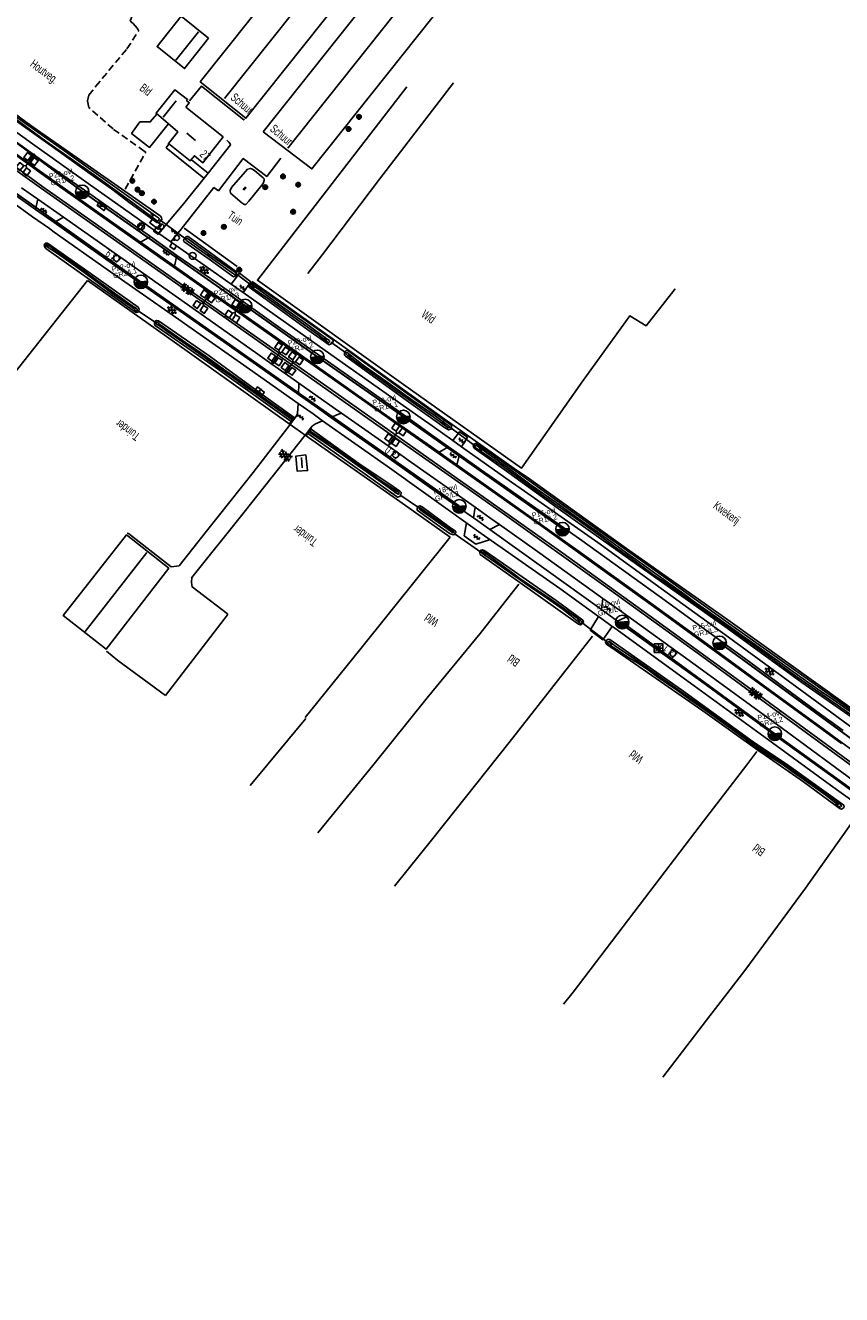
# Model space of a CAD drawing. Header units: metres. Extents: x 119757 to 244046, y 404148 to 811635.
# Tile 50 of 60: x 121573 to 121812, y 404820 to 405192. Entities that reach past the tile are written whole.
import ezdxf

# ---------------------------------------------------------------- set-up
doc = ezdxf.new("R2010")
doc.units = ezdxf.units.M
doc.linetypes.add('Houtwal', pattern=[3, 2, -1])
doc.layers.get('0').update_dxf_attribs({"linetype": 'CONTINUOUS'})
doc.layers.add('# Ov Nieuwe Leiding', color=250, linetype='CONTINUOUS', lineweight=30)
for name, color, linetype in [('2602', 126, 'CONTINUOUS'), ('4401', 7, 'CONTINUOUS'), ('4411', 7, 'CONTINUOUS'), ('4413', 7, 'CONTINUOUS'), ('4502', 1, 'CONTINUOUS'), ('4504', 7, 'CONTINUOUS'), ('4601', 172, 'CONTINUOUS'), ('B-AF-CULT-GD', 74, 'Hekwerk'), ('B-AF-HAAG-GD', 74, 'CONTINUOUS'), ('B-AF-HEKW-GD', 47, 'Hekwerk'), ('B-AF-HOUT-GD', 74, 'Houtwal'), ('B-AF-MUUR-GD', 232, 'CONTINUOUS'), ('B-AF-RAST-GD', 47, 'Raster'), ('B-AS-HECT-GD', 9, 'CONTINUOUS'), ('B-BP-BOOM-GD', 74, 'CONTINUOUS'), ('B-BW-SIGN-GD', 8, 'CONTINUOUS'), ('B-GB-BOUW-GD', 242, 'CONTINUOUS'), ('B-GB-NOKL-GD', 242, 'CONTINUOUS'), ('B-KL-ELEC-GD', 8, 'CONTINUOUS'), ('B-KL-TELE-GD', 8, 'CONTINUOUS'), ('B-KL-WATER-GD', 8, 'CONTINUOUS'), ('B-MK-ASSTRP-GD', 121, 'CONTINUOUS'), ('B-MK-STRP-GD', 121, 'CONTINUOUS'), ('B-OB-KAST-GD', 8, 'CONTINUOUS'), ('B-OB-OVER-GD', 8, 'CONTINUOUS'), ('B-TE-OND-GD', 8, 'CONTINUOUS'), ('B-TR-OEVR-GD', 142, 'CONTINUOUS'), ('B-TR-SLOO-GD', 142, 'CONTINUOUS'), ('B-VH-FPAD-GD', 13, 'CONTINUOUS'), ('B-VH-HFDR-GD', 13, 'CONTINUOUS'), ('B-VH-MATE-GD', 13, 'CONTINUOUS'), ('B-VH-OVRG-GD', 13, 'CONTINUOUS'), ('B-VR-TELLUS-GD', 214, 'CONTINUOUS'), ('B-WT-HDUIK-GD', 134, 'CONTINUOUS'), ('B-WT-KOLK-GD', 213, 'CONTINUOUS'), ('L-AR-BLOCKS-GD', 8, 'CONTINUOUS'), ('L-AR-SYMB-GD', 8, 'CONTINUOUS'), ('n-ov-arma-pr', 1, 'CONTINUOUS'), ('OVL Lichtpunt', 1, 'CONTINUOUS'), ('OVL Lichtpuntinformatie', 1, 'CONTINUOUS')]:
    doc.layers.add(name, color=color, linetype=linetype)
doc.linetypes.add('Hekwerk', pattern='A,4,-1,[1,dgnlstyle.shx,S=0.004,R=0,X=0,Y=0],-1', length=6)
doc.linetypes.add('OV-4x4mm2', pattern='A,8,-1.5,["4x4",Standard,S=1.5,R=0,X=0,Y=-0.75],-5.5', length=15)
doc.linetypes.add('Raster', pattern='A,4,-1,[1,dgnlstyle.shx,S=0.004,R=0,X=0,Y=0],-1', length=6)

# ---------------------------------------------------------------- blocks, each defined once
blk = doc.blocks.new('2602', base_point=(119758.78532, 404407.573336))
at = {"layer": '2602'}
for points in [[(119758.78532, 404407.573336, 0), (119758.28532, 404408.073336, 0), (119756.48532, 404408.073336, 0), (119756.48532, 404409.573336, 0), (119758.28532, 404409.573336, 0), (119758.28532, 404408.073336, 0)], [(119758.78532, 404407.573336, 0), (119758.28532, 404407.073575, 0), (119758.28532, 404405.573336, 0), (119756.48532, 404405.573336, 0), (119756.48532, 404407.073336, 0), (119758.28532, 404407.073575, 0)], [(119763.01032, 404407.573336, 0), (119762.53532, 404407.573336, 0), (119758.78532, 404407.573336, 0)], [(119762.53532, 404407.573336, 0), (119762.03532, 404408.073336, 0), (119760.23532, 404408.073336, 0), (119760.23532, 404409.573336, 0), (119762.03532, 404409.573336, 0), (119762.03532, 404408.073336, 0)], [(119762.53532, 404407.573336, 0), (119762.03532, 404407.073336, 0), (119762.03532, 404405.573336, 0), (119760.23532, 404405.573336, 0), (119760.23532, 404407.073336, 0), (119762.03532, 404407.073336, 0)]]:
    blk.add_polyline3d(points, dxfattribs=at)
blk = doc.blocks.new('OV6', base_point=(119758.78532, 404407.573336))
at = {"layer": '4413'}
for points in [[(119758.78532, 404407.573336, 0), (119759.09782, 404407.573336, 0)], [(119758.81657, 404407.573336, 0), (119758.81657, 404407.604586, 0)], [(119758.87907, 404407.573336, 0), (119758.87907, 404407.542086, 0)], [(119758.94157, 404407.573336, 0), (119758.94157, 404407.604586, 0)], [(119759.00407, 404407.573336, 0), (119759.00407, 404407.542086, 0)], [(119759.06657, 404407.573336, 0), (119759.06657, 404407.604586, 0)]]:
    blk.add_polyline3d(points, dxfattribs=at)
blk = doc.blocks.new('3001')
blk.add_line((-0.3, 0), (-0.3, -0.35))
blk.add_circle((0, 0), 0.3)
blk = doc.blocks.new('2901')
for radius in [0.27, 0.18, 0.09]:
    blk.add_circle((0, 0), radius)
blk = doc.blocks.new('3602')
at = {"flags": 128}
blk.add_lwpolyline([(-0.31, 0), (-0.31, 0.31), (0, 0.31), (0.31, 0.31), (0.31, 0), (0.31, -0.31), (0, -0.31), (-0.31, -0.31)], close=True, dxfattribs=at)
blk = doc.blocks.new('3202')
blk.add_circle((0, 0), 0.4)
blk = doc.blocks.new('GV6', base_point=(119758.78532, 404407.573336))
at = {"layer": '4411'}
for points in [[(119758.78532, 404407.542086, 0), (119758.94157, 404407.667086, 0)], [(119758.78532, 404407.604586, 0), (119758.94157, 404407.479586, 0)], [(119758.84782, 404407.479586, 0), (119759.09782, 404407.667086, 0)], [(119758.84782, 404407.667086, 0), (119759.09782, 404407.479586, 0)], [(119759.00407, 404407.667086, 0), (119759.16032, 404407.542086, 0)], [(119759.00407, 404407.479586, 0), (119759.16032, 404407.604586, 0)]]:
    blk.add_polyline3d(points, dxfattribs=at)
blk = doc.blocks.new('WATER', base_point=(119758.78532, 404407.573336))
at = {"layer": '4601'}
for points in [[(119758.28532, 404407.723336, 0), (119758.34782, 404407.785836, 0), (119758.47282, 404407.848336, 0), (119758.59782, 404407.848336, 0), (119758.72282, 404407.785836, 0), (119758.78532, 404407.723336, 0), (119758.84782, 404407.660836, 0), (119758.97282, 404407.598336, 0), (119759.09782, 404407.598336, 0), (119759.22282, 404407.660836, 0), (119759.28532, 404407.723336, 0)], [(119758.28532, 404407.423336, 0), (119758.34782, 404407.485836, 0), (119758.47282, 404407.548336, 0), (119758.59782, 404407.548336, 0), (119758.72282, 404407.485836, 0), (119758.78532, 404407.423336, 0), (119758.84782, 404407.360836, 0), (119758.97282, 404407.298336, 0), (119759.09782, 404407.298336, 0), (119759.22282, 404407.360836, 0), (119759.28532, 404407.423336, 0)]]:
    blk.add_polyline3d(points, dxfattribs=at)
blk = doc.blocks.new('2202')
for p, q in [((-0.35, 0), (-0.5, 0)), ((0, 0.35), (0, 0.5)), ((0.35, 0), (0.5, 0)), ((0, -0.35), (0, -0.5))]:
    blk.add_line(p, q)
blk.add_circle((0, 0), 0.35)
blk = doc.blocks.new('3402', base_point=(119758.533414, 404407.573336))
blk.add_polyline3d([(119758.033414, 404407.573336, 0), (119758.033414, 404407.823336, 0), (119758.533414, 404407.823336, 0), (119759.033414, 404407.823336, 0), (119759.033414, 404407.573336, 0), (119759.033414, 404407.323336, 0), (119758.533414, 404407.323336, 0), (119758.033414, 404407.323336, 0)], close=True)
blk.add_polyline3d([(119758.458414, 404407.198336, 0), (119758.608414, 404407.573336, 0), (119758.458414, 404407.573336, 0), (119758.608414, 404407.948336, 0)])
blk = doc.blocks.new('GV4', base_point=(119758.533414, 404407.573336))
at = {"layer": '4401'}
for points in [[(119758.533414, 404407.604586, 0), (119758.627164, 404407.667086, 0)], [(119758.533414, 404407.510836, 0), (119758.783414, 404407.667086, 0)], [(119758.533414, 404407.667086, 0), (119758.845914, 404407.479586, 0)], [(119758.533414, 404407.573336, 0), (119758.689664, 404407.479586, 0)], [(119758.595914, 404407.479586, 0), (119758.908414, 404407.667086, 0)], [(119758.658414, 404407.667086, 0), (119758.908414, 404407.510836, 0)], [(119758.752164, 404407.479586, 0), (119758.908414, 404407.573336, 0)], [(119758.814664, 404407.667086, 0), (119758.908414, 404407.604586, 0)]]:
    blk.add_polyline3d(points, dxfattribs=at)
blk = doc.blocks.new('2810')
at = {"flags": 128}
blk.add_lwpolyline([(-0.63, -0.31), (-0.63, 0.31), (0.62, 0.31), (0.62, -0.31)], close=True, dxfattribs=at)
blk = doc.blocks.new('3501', base_point=(119758.533414, 404407.573336))
blk.add_polyline3d([(119758.033414, 404407.573336, 0), (119758.033414, 404407.823336, 0), (119758.533414, 404407.823336, 0), (119759.033414, 404407.823336, 0), (119759.033414, 404407.573336, 0), (119759.033414, 404407.323336, 0), (119758.533414, 404407.323336, 0), (119758.033414, 404407.323336, 0)], close=True)
blk.add_polyline3d([(119758.033414, 404407.323336, 0), (119759.033414, 404407.823336, 0)])
blk = doc.blocks.new('2201')
at = {"flags": 128}
for points in [[(-0.35, 0), (-0.35, 0), (-0.5, 0)], [(0, 0.35), (0, 0.35), (0, 0.5)], [(0.35, 0), (0.35, 0), (0.5, 0)], [(0, -0.35), (0, -0.35), (0, -0.5)]]:
    blk.add_lwpolyline(points, dxfattribs=at)
at = {"linetype": 'Continuous'}
blk.add_circle((0, 0), 0.35, dxfattribs=at)
blk = doc.blocks.new('2402')
for q in [(0, 0.49), (-0.5, -0.01), (0.5, -0.01), (0, -0.51)]:
    blk.add_line((0, -0.01), q)
at = {"flags": 128}
blk.add_lwpolyline([(0, -0.51), (-0.5, -0.51), (-0.5, -0.01), (-0.5, 0.49), (0, 0.49), (0.5, 0.49), (0.5, -0.01), (0.5, -0.51)], close=True, dxfattribs=at)
for points in [[(-0.35, 0.34), (0, -0.01), (0.36, -0.37)], [(0.36, 0.34), (0, -0.01), (-0.35, -0.37)]]:
    blk.add_lwpolyline(points, dxfattribs=at)
blk = doc.blocks.new('OV_MASTB')
at = {"layer": 'n-ov-arma-pr'}
for p, q in [((0, -1.5), (-0.02, 1.5)), ((0.06, -1.5), (0.05, 1.5)), ((0.13, -1.49), (0.11, 1.5)), ((0.19, -1.49), (0.18, 1.49)), ((0.26, -1.48), (0.24, 1.48)), ((0.32, -1.47), (0.3, 1.47)), ((0.38, -1.45), (0.37, 1.45)), ((0.45, -1.43), (0.43, 1.44)), ((0.51, -1.41), (0.49, 1.42)), ((0.57, -1.39), (0.56, 1.39)), ((0.64, -1.36), (0.62, 1.37)), ((0.7, -1.33), (0.68, 1.34)), ((0.76, -1.29), (0.75, 1.3)), ((0.83, -1.25), (0.81, 1.26)), ((0.89, -1.21), (0.88, 1.22)), ((0.95, -1.16), (0.94, 1.17)), ((1.02, -1.1), (1, 1.12)), ((1.08, -1.04), (1.07, 1.05)), ((1.14, -0.97), (1.13, 0.99)), ((1.2, -0.89), (1.19, 0.91)), ((1.27, -0.8), (1.26, 0.82)), ((1.33, -0.69), (1.32, 0.71)), ((1.39, -0.56), (1.39, 0.57)), ((1.46, -0.36), (1.45, 0.38))]:
    blk.add_line(p, q, dxfattribs=at)
blk.add_circle((0, 0), 1.5, dxfattribs=at)

msp = doc.modelspace()

# ---------------------------------------------------------------- linework, layer by layer
at = {"layer": '# Ov Nieuwe Leiding', "color": 1, "linetype": 'OV-4x4mm2'}
for points in [[(121477.91, 405232.19), (121477.07, 405230.9), (121474.22, 405232.83), (121464.52, 405217.54), (121466.84, 405215.96), (121491.09, 405197.67), (121512.2, 405182.87), (121559.29, 405150.68), (121607.3, 405116.68), (121700.23, 405051.35)], [(121472.94, 405229.74), (121473.83, 405228.09), (121498.02, 405210.57), (121541.33, 405179.21), (121589.87, 405143.37), (121637.59, 405109.89), (121658.75, 405095), (121683.96, 405077.41), (121730.6, 405044.69)], [(122048.29, 404847.86), (122046.75, 404845.01), (122040.82, 404837.3), (122037.01, 404837.42), (122028.29, 404840.1), (122024.69, 404834.95), (122020.89, 404829.22), (122018.58, 404825.64), (122024.34, 404821.07), (122023.95, 404820.46), (122018.17, 404825.11), (122001.41, 404836.92), (121976.79, 404853.48), (121931.57, 404884.91), (121884.78, 404918.06), (121838.74, 404951.58), (121792.74, 404984.71), (121748.07, 405017.35)], [(122049.03, 404847.49), (122047.69, 404844.82), (122043.61, 404840.01), (122041.29, 404836.72), (122036.99, 404836.77), (122028.57, 404839.2), (122026.39, 404836.28), (122031, 404833.13), (122032.31, 404833.34), (122032.43, 404832.89), (122030.38, 404832.57), (122025.3, 404836.12), (122008.48, 404848.19), (121961.34, 404880.8), (121915.63, 404911.79), (121868.69, 404944.34), (121822.48, 404977.88), (121776.63, 405011.36)]]:
    msp.add_lwpolyline(points, dxfattribs=at)
at = {"layer": 'B-AF-CULT-GD'}
for points in [[(121763.6, 405114.9), (121755.06, 405104.09), (121750.28, 405106.99), (121736.31, 405087.65), (121718.62, 405062.45), (121686.05, 405085.47), (121641.18, 405117.41), (121685.01, 405174.04)], [(121717.84, 405028.48), (121706.44, 405014.04), (121690.91, 404995.22), (121675.01, 404975.38), (121658.91, 404955.67)], [(121739.33, 405013.21), (121714.92, 404982.12), (121692.56, 404954.04), (121681.35, 404940.01)], [(121730.86, 404905.45), (121733.72, 404909), (121753.06, 404934.36), (121770.92, 404957.77), (121784.55, 404975.6), (121787.52, 404979.48)], [(121815.71, 404959.12), (121801.8, 404939.5), (121783.99, 404915.37), (121772.82, 404900.82), (121760.02, 404884.08)]]:
    msp.add_lwpolyline(points, dxfattribs=at)
at = {"layer": 'B-AF-HAAG-GD'}
msp.add_lwpolyline([(121619.69, 405132.65), (121635.27, 405121.45)], dxfattribs=at)
at = {"layer": 'B-AF-HEKW-GD'}
for points in [[(121550.66, 405065.4), (121569.87, 405090.05), (121591.41, 405117.35)], [(121591.41, 405117.35), (121616.93, 405099.32), (121650.77, 405075.24)], [(121716.4, 405062.31), (121695.23, 405077.36), (121668.3, 405096.71), (121648.89, 405110.52), (121639.65, 405117.07)], [(121650.77, 405075.24), (121655.19, 405072.09)], [(121655.19, 405072.09), (121682.96, 405052.66), (121697.68, 405042.17)], [(121831.48, 404980.56), (121830.64, 404981.16), (121813.44, 404993.44), (121779.04, 405017.97), (121749.32, 405038.94), (121720.24, 405059.74), (121716.4, 405062.31)], [(121697.68, 405042.17), (121671.2, 405009.2), (121655.2, 404989.39)]]:
    msp.add_lwpolyline(points, dxfattribs=at)
at = {"layer": 'B-AF-HOUT-GD'}
msp.add_lwpolyline([(121602.42, 405144.12), (121608.49, 405154.93), (121608.05, 405155.26), (121598.89, 405161.71), (121591.79, 405168.02), (121591.41, 405169.98), (121591.84, 405171.59), (121593.83, 405174.22), (121602.97, 405185.19), (121606.44, 405190.46), (121605.99, 405191.21), (121604.77, 405192.55), (121603.89, 405193.32), (121604.67, 405195.26), (121615.67, 405208.46), (121616.48, 405209.67), (121620.95, 405214.86)], dxfattribs=at)
at = {"layer": 'B-AF-MUUR-GD'}
for points in [[(121650.86, 405075.36), (121650.63, 405075.55), (121651.05, 405076.09), (121651.39, 405076.52), (121651.63, 405076.83), (121651.97, 405077.26), (121652.21, 405077.08)], [(121650.86, 405075.36), (121652.21, 405077.08)], [(121655.29, 405072.21), (121655.52, 405072.02), (121655.97, 405072.59), (121656.29, 405073.01), (121656.56, 405073.34), (121656.93, 405073.82), (121657.04, 405073.95), (121656.8, 405074.14)], [(121655.29, 405072.21), (121656.8, 405074.14)]]:
    msp.add_lwpolyline(points, dxfattribs=at)
at = {"layer": 'B-AF-RAST-GD'}
msp.add_lwpolyline([(121655.34, 404989.16), (121639.05, 404969.53)], dxfattribs=at)
at = {"layer": 'B-GB-BOUW-GD'}
for points in [[(121624.42, 405175.53), (121652.94, 405211.34), (121666.25, 405200.58), (121637.85, 405164.86)], [(121642.86, 405160.89), (121682.85, 405211.18), (121696.94, 405200.04), (121657.19, 405150.02)], [(121626.87, 405188.28), (121619.88, 405179.4), (121611.78, 405185.82), (121618.9, 405194.74)], [(121620.22, 405168.1), (121631.16, 405159.41), (121625.25, 405151.8), (121622.74, 405153.87), (121621.54, 405152.39), (121615.13, 405157.42), (121617.92, 405160.86), (121611.51, 405166.33), (121617, 405173.17), (121620.74, 405170.33), (121620.44, 405170.02), (121621.22, 405169.41)], [(121655.37, 405066.29), (121655.88, 405061.7), (121652.83, 405061.58), (121652.44, 405065.89)], [(121615.27, 405033.17), (121596.84, 405009.41), (121584.32, 405019.26), (121602.85, 405042.89)]]:
    msp.add_lwpolyline(points, close=True, dxfattribs=at)
at = {"layer": 'B-GB-NOKL-GD'}
for points in [[(121631.57, 405170.66), (121659.26, 405205.44)], [(121689.36, 405205.49), (121650.11, 405156.12)], [(121617.34, 405181.81), (121623.98, 405190.19)], [(121613.57, 405165.21), (121617.41, 405169.92)], [(121620.52, 405160.45), (121623.1, 405158.36)], [(121654.09, 405065.5), (121654.29, 405062.48)], [(121608.83, 405037.76), (121590.77, 405014.62)]]:
    msp.add_lwpolyline(points, dxfattribs=at)
at = {"layer": 'B-MK-ASSTRP-GD'}
for points in [[(121577.98, 405144.33), (121596.4, 405131.3), (121633.66, 405105.09), (121676.23, 405075.12), (121683.97, 405069.68), (121703.61, 405055.86), (121713.57, 405048.8), (121742.56, 405028.12), (121771.38, 405007.33), (121796.99, 404988.61), (121824.51, 404968.51), (121848.14, 404951.3), (121876.92, 404930.35), (121897.17, 404916.06)], [(121897.66, 404916.7), (121891.67, 404920.78), (121865.39, 404939.49), (121836.65, 404960.45), (121807.91, 404981.5), (121784.66, 404998.48), (121758.06, 405017.85), (121730.7, 405037.53), (121704.02, 405056.4), (121691.38, 405065.28), (121684.35, 405070.23), (121661.53, 405086.28), (121626.18, 405111.12), (121587.1, 405138.63), (121578.35, 405144.82)]]:
    msp.add_lwpolyline(points, dxfattribs=at)
at = {"layer": 'B-MK-STRP-GD'}
for points in [[(121578.35, 405144.82), (121564.63, 405154.72), (121550.38, 405165.2), (121533.84, 405177.65)], [(121532.84, 405176.23), (121550.45, 405163.79), (121558.46, 405158.13), (121566.04, 405152.75), (121573.14, 405147.74), (121577.98, 405144.33)], [(121559.23, 405162.19), (121578.48, 405148.17), (121612.65, 405124.13), (121636.99, 405107.03), (121675.95, 405079.61), (121685.98, 405072.55), (121712.65, 405053.81), (121724.94, 405045.12), (121759.04, 405020.66), (121788.2, 404999.39), (121812.38, 404981.8)]]:
    msp.add_lwpolyline(points, dxfattribs=at)
at = {"layer": 'B-TR-OEVR-GD'}
msp.add_lwpolyline([(121698.65, 405175.19), (121677.01, 405146.97), (121660.23, 405124.93), (121655.99, 405119.42)], dxfattribs=at)
at = {"layer": 'B-TR-SLOO-GD'}
for points in [[(121612.75, 405136.31), (121613.11, 405135.75), (121613.19, 405135.22), (121612.75, 405134.64), (121612.19, 405134.23), (121611.72, 405134.35), (121603.89, 405140.03), (121598.49, 405144.22), (121592.19, 405148.6), (121582.13, 405155.78), (121571.26, 405163.47), (121559.32, 405171.89), (121538.84, 405186.59), (121538.52, 405187.04), (121538.78, 405187.71), (121539.17, 405188.16), (121539.87, 405188.22), (121540.15, 405188.12), (121574.83, 405162.76)], [(121611.31, 405136.32), (121612.19, 405135.68), (121612.27, 405135.61), (121612.42, 405135.47), (121612.32, 405135.01), (121612.14, 405134.78), (121611.93, 405134.71), (121604.66, 405140.13), (121593.44, 405148.19), (121579.2, 405158.19), (121564.88, 405168.61), (121548.36, 405180.21), (121540.36, 405186.21), (121540.27, 405186.28), (121540.24, 405186.33), (121540.25, 405186.5), (121540.47, 405186.81), (121540.75, 405186.76), (121553.22, 405177.77), (121569.62, 405165.88), (121584.1, 405155.73), (121600.82, 405143.76)], [(121638.64, 405140.53), (121637.82, 405139.63), (121637.39, 405139.64), (121636.7, 405140), (121633.3, 405142.92), (121633.26, 405143.71), (121633.59, 405144.53), (121638.33, 405149.96), (121639.14, 405150.17), (121639.77, 405149.93), (121640.41, 405149.49), (121642.92, 405147.36), (121643.15, 405147.08), (121643.19, 405146.61), (121642.85, 405145.79)], [(121627.09, 405123.55), (121619.62, 405128.77), (121619.55, 405129.2), (121619.7, 405129.47), (121619.95, 405129.86), (121620.13, 405130.05), (121620.56, 405130.22), (121620.86, 405130.25), (121635.11, 405119.91), (121635.17, 405119.67), (121634.98, 405119), (121634.87, 405118.83), (121634.68, 405118.59), (121634.17, 405118.43)], [(121621.1, 405128.59), (121620.45, 405129.09), (121620.24, 405129.38), (121620.26, 405129.44), (121620.4, 405129.61), (121620.46, 405129.65), (121620.55, 405129.7), (121620.61, 405129.68), (121620.68, 405129.65), (121627.81, 405124.51), (121634.74, 405119.73), (121634.99, 405119.4), (121634.87, 405119.13), (121634.65, 405119.04), (121634.2, 405119.28)], [(121579.22, 405126.69), (121578.77, 405127.31), (121578.73, 405127.85), (121579.24, 405128.29), (121579.72, 405128.29), (121592.22, 405119.45), (121606.23, 405109.54), (121606.58, 405108.94), (121606.49, 405108.57), (121606.21, 405108.1), (121605.75, 405108.01), (121605.52, 405108.06), (121588.24, 405120.24)], [(121603.8, 405110.46), (121595.01, 405116.77), (121589.46, 405120.84), (121579.36, 405128.06), (121579.12, 405127.94), (121579.02, 405127.79), (121579.04, 405127.64), (121582.58, 405125.25), (121586.64, 405122.4), (121591.5, 405118.93), (121599.25, 405113.11), (121604.7, 405109.37), (121605.07, 405109.09), (121605.35, 405108.69), (121605.62, 405108.48), (121605.84, 405108.51), (121605.97, 405108.67), (121605.95, 405108.89), (121605.82, 405109.03), (121605.46, 405109.33), (121605.12, 405109.59)], [(121663.19, 405100.05), (121663.36, 405099.75), (121663.36, 405099.41), (121663.09, 405098.96), (121662.61, 405098.67), (121662.18, 405098.53), (121655.97, 405102.92), (121654.86, 405103.7), (121638.74, 405115.39), (121638.72, 405115.56), (121638.71, 405115.8), (121638.84, 405116.02), (121639.1, 405116.36), (121639.39, 405116.6), (121639.63, 405116.68), (121639.9, 405116.58)], [(121661.31, 405100.4), (121656.01, 405104.33), (121648.54, 405109.65), (121639.42, 405116.24), (121639.25, 405116.15), (121639.08, 405115.81), (121639.21, 405115.57), (121639.59, 405115.26), (121644.17, 405112.15), (121649.85, 405108.05), (121658.91, 405101.51), (121661.6, 405099.42), (121662.07, 405099.13), (121662.26, 405099.28), (121662.35, 405099.5), (121662.27, 405099.75)], [(121667.68, 405096.83), (121685.04, 405084.29), (121697.87, 405075.12), (121698.09, 405074.72), (121698.05, 405074.08), (121697.89, 405073.85), (121697.21, 405073.63), (121696.05, 405074.29), (121684.82, 405082.33), (121667, 405095.16), (121666.69, 405095.52), (121666.68, 405096.07), (121666.92, 405096.52), (121667.15, 405096.75)], [(121696.44, 405075.42), (121693.27, 405077.73), (121686.73, 405082.25), (121679.52, 405087.36), (121672.15, 405092.58), (121667.46, 405096.25), (121667.2, 405096.14), (121667.08, 405095.95), (121667.16, 405095.78), (121667.5, 405095.47), (121670.5, 405093.21), (121677.04, 405088.52), (121681.4, 405085.41), (121692.71, 405077.43), (121697, 405074.33), (121697.37, 405074.2), (121697.52, 405074.34), (121697.53, 405074.52), (121697.43, 405074.65)], [(121716.96, 405061.49), (121705.41, 405069.62), (121705.07, 405069.66), (121704.58, 405069.39), (121704.41, 405068.83), (121704.71, 405068.31), (121714.9, 405061.02), (121729.33, 405050.63), (121752.98, 405033.81), (121778.12, 405016.01), (121800.76, 404999.67), (121827.66, 404980.9), (121828.25, 404980.51), (121828.94, 404980.47), (121829.2, 404980.68), (121829.25, 404981.24), (121828.74, 404981.93), (121804.63, 404999.09), (121781.55, 405015.36), (121756.38, 405033.42), (121735.92, 405047.83)], [(121694.7, 405045.2), (121697.7, 405043.16), (121698.76, 405042.91), (121699.17, 405043.23), (121699.3, 405043.63), (121699.09, 405044.05), (121697.39, 405045.27), (121689.44, 405051.12), (121688.77, 405051.34), (121688.33, 405051.22), (121687.99, 405050.74), (121688.04, 405050.07)], [(121692.96, 405047.84), (121688.82, 405050.88), (121688.61, 405050.76), (121688.58, 405050.53), (121689.51, 405049.81), (121693.33, 405047.12), (121698.38, 405043.58), (121698.79, 405043.54), (121698.83, 405043.72), (121698.68, 405043.91)], [(121706.44, 405037.15), (121706.24, 405037.94), (121706.64, 405038.37), (121707.15, 405038.5), (121707.86, 405038.24), (121728.76, 405023.63), (121736.5, 405017.93), (121736.72, 405017.4), (121736.39, 405016.87), (121735.84, 405016.53), (121735.3, 405016.72), (121718.13, 405028.89)], [(121710.63, 405035.62), (121716.04, 405031.66), (121718.51, 405029.86), (121723.36, 405026.58), (121727.31, 405024), (121731.94, 405020.65), (121735.04, 405018.38), (121735.35, 405018.09), (121735.54, 405017.96), (121735.84, 405017.8), (121736.13, 405017.53), (121736.22, 405017.37), (121736.11, 405017.11), (121735.96, 405016.95), (121735.82, 405016.93), (121735.64, 405017.05), (121735.33, 405017.31), (121735.11, 405017.54), (121734.87, 405017.73), (121734.5, 405018.02), (121734.31, 405018.19), (121730.77, 405021), (121725.93, 405024.46), (121720.86, 405027.84), (121715.93, 405031.25), (121710.97, 405034.83), (121707.5, 405037.13), (121706.92, 405037.57), (121706.78, 405037.96), (121706.89, 405038.09), (121707.06, 405038.19), (121707.3, 405038.11), (121707.37, 405038.05), (121708.07, 405037.52)], [(121789.95, 404978.37), (121787.82, 404979.89), (121771.7, 404991.37), (121750.43, 405006.14), (121743.49, 405010.84), (121743.15, 405011.52), (121743.42, 405011.99), (121743.96, 405012.34), (121744.44, 405012.22), (121765.42, 404997.56), (121786.45, 404982.28), (121796.82, 404975.41), (121812.97, 404963.75), (121813.14, 404963.31), (121812.8, 404962.83), (121812.34, 404962.6), (121811.91, 404962.68), (121801.23, 404970.62)], [(121745.86, 405010.46), (121744.36, 405011.66), (121744.11, 405011.68), (121743.87, 405011.48), (121743.83, 405011.27), (121743.89, 405011.09), (121744.1, 405010.81), (121745.99, 405009.6), (121749.8, 405007.09), (121752.57, 405005.38), (121755.4, 405003.56), (121758.49, 405001.26), (121764.27, 404997.3), (121767.86, 404994.7), (121772.29, 404991.69), (121777.45, 404987.97), (121783.81, 404983.35), (121788.04, 404980.17), (121788.33, 404979.98), (121788.55, 404979.81), (121788.73, 404979.74), (121790.94, 404978.28), (121795.29, 404975.51), (121797.88, 404973.65), (121801.35, 404971.16), (121807.78, 404966.63), (121810.64, 404964.35), (121810.85, 404964.05), (121811.04, 404963.79), (121811.39, 404963.47), (121811.7, 404963.24), (121812.04, 404963.21), (121812.23, 404963.32), (121812.35, 404963.5), (121812.28, 404963.68), (121811.75, 404964.19), (121811.45, 404964.43), (121811.14, 404964.67), (121810.77, 404964.97), (121807.43, 404967.4), (121799.69, 404972.87), (121793.69, 404977.05), (121788.81, 404980.25), (121788.16, 404980.66), (121787.35, 404981.28), (121781.14, 404985.68), (121776.05, 404989.42), (121772.24, 404992.1), (121769.05, 404994.3), (121759.71, 405000.91), (121751.8, 405006.48)]]:
    msp.add_lwpolyline(points, close=True, dxfattribs=at)
for points in [[(121651.05, 405076.09), (121628.85, 405091.96), (121611.24, 405104.14), (121611.07, 405104.54), (121611.06, 405105.02), (121611.26, 405105.43), (121611.59, 405105.68), (121612.23, 405105.58), (121627.06, 405095.26), (121643.69, 405083.18), (121647.44, 405080.47), (121651.97, 405077.26)], [(121651.63, 405076.83), (121646.43, 405080.6), (121641.12, 405084.4), (121637.39, 405087.1), (121631.93, 405090.93), (121628.05, 405093.71), (121623.89, 405096.65), (121620.17, 405099.19), (121615.92, 405102.14), (121612.64, 405104.49), (121612.36, 405104.76), (121612.07, 405105.06), (121611.83, 405105.14), (121611.59, 405105.06), (121611.45, 405104.83), (121611.48, 405104.69), (121611.63, 405104.53), (121611.82, 405104.42), (121612.13, 405104.33), (121612.25, 405104.24), (121612.46, 405104.13), (121614.7, 405102.52), (121618.37, 405099.98), (121625.63, 405094.93), (121629.82, 405091.92), (121633.51, 405089.34), (121637.8, 405086.21), (121639.97, 405084.73), (121644.19, 405081.71), (121648.5, 405078.62), (121651.39, 405076.52)], [(121656.29, 405073.01), (121661.89, 405069.29), (121665.67, 405066.68), (121670.42, 405063.24), (121673.75, 405060.91), (121678.87, 405057.31), (121681.91, 405055.11), (121682.44, 405054.78), (121682.65, 405054.87), (121682.72, 405055.06), (121682.64, 405055.29), (121682.45, 405055.44), (121677.31, 405058.82)], [(121677.31, 405058.82), (121672.22, 405062.49), (121665.77, 405067.08), (121662.57, 405069.39), (121660.2, 405070.94), (121656.56, 405073.34)], [(121656.93, 405073.82), (121670.95, 405063.82), (121680.99, 405057.04)], [(121680.99, 405057.04), (121682.96, 405055.69), (121683.28, 405055.31), (121683.26, 405054.58), (121682.97, 405054.13), (121682.27, 405053.9), (121681.86, 405054.17), (121664.38, 405066.65), (121655.97, 405072.59)], [(121814.9, 404991.15), (121809.99, 404994.56), (121806.36, 404997.05), (121800.16, 405001.43), (121794.93, 405005.08), (121791.19, 405007.78), (121786.89, 405010.87), (121783.34, 405013.36), (121781.14, 405014.93), (121775.45, 405018.97), (121769.68, 405022.95), (121766.41, 405025.41), (121760.33, 405029.75), (121755.08, 405033.48), (121749.06, 405037.84), (121744.77, 405040.92), (121740.95, 405043.66), (121735.5, 405047.46), (121729.66, 405051.68), (121721, 405057.77), (121715.17, 405062.08), (121705.36, 405069.04), (121705.16, 405069.1), (121704.99, 405069), (121704.86, 405068.82), (121704.92, 405068.59), (121705.14, 405068.39), (121707.36, 405066.94), (121713.21, 405062.87), (121719.37, 405058.44), (121724.41, 405054.7), (121730.96, 405050.07), (121734.1, 405047.94), (121741.69, 405042.5), (121746.06, 405039.24), (121750.77, 405035.92), (121757.18, 405031.28), (121763.25, 405027.15), (121769.27, 405022.76), (121775.33, 405018.54), (121779.99, 405015.21), (121785.53, 405011.26), (121791.67, 405006.91), (121798.56, 405001.82), (121805.69, 404996.82), (121812.17, 404992.34), (121819.09, 404987.44)]]:
    msp.add_lwpolyline(points, dxfattribs=at)
at = {"layer": 'B-VH-FPAD-GD'}
for points in [[(121561.03, 405167.64), (121575.26, 405157.36), (121591.65, 405145.75), (121606.63, 405135.12), (121612.31, 405131.13), (121615.86, 405128.64), (121616.26, 405128.36), (121617.51, 405127.49), (121626.54, 405121.15), (121633.49, 405116.27), (121637.03, 405113.79), (121646.43, 405107.2), (121669.32, 405091.05), (121689.17, 405077.08), (121692.44, 405074.77), (121698.42, 405070.54), (121701.03, 405068.7), (121715.69, 405058.34), (121718.5, 405056.36), (121740.9, 405040.69), (121759.47, 405027.22), (121779.24, 405012.93), (121800.7, 404997.26), (121821.6, 404981.93)], [(121812.87, 404985.6), (121805.11, 404991.21), (121783.88, 405006.78), (121758.95, 405024.89), (121735.52, 405041.69), (121713.57, 405057.15), (121706.84, 405061.81), (121700.37, 405066.4), (121697.18, 405068.66), (121691.52, 405072.67), (121687.88, 405075.25), (121677.8, 405082.4), (121663.68, 405092.34), (121648.06, 405103.31), (121629.57, 405116.44), (121617.63, 405124.71), (121609.9, 405130.21), (121606.97, 405132.27), (121606.19, 405132.81), (121593.09, 405142.03), (121579.73, 405151.35), (121569.27, 405158.86)], [(121816.87, 404966.88), (121809.87, 404971.98), (121792.24, 404984.66), (121772.81, 404998.85), (121749.97, 405015.28), (121746.67, 405017.66), (121742.04, 405020.99), (121725.76, 405032.69), (121709.33, 405044.44), (121705.81, 405046.95), (121704.54, 405047.84), (121691.65, 405056.84), (121680.48, 405064.73), (121673.85, 405069.42), (121662.75, 405077.25), (121658.79, 405080.04), (121653.25, 405083.95), (121639.93, 405093.36), (121622.47, 405105.63), (121596.83, 405123.55), (121581.64, 405134.32), (121576.2, 405138.13), (121562.2, 405147.96)], [(121569.15, 405140.45), (121575.34, 405136.03), (121580.24, 405132.53), (121580.35, 405132.45), (121581.62, 405131.55), (121597.2, 405120.58), (121618.17, 405105.92), (121638.86, 405091.38), (121653.12, 405081.35), (121657.49, 405078.28), (121660.3, 405076.3), (121679.23, 405062.95), (121681.22, 405061.55), (121702.97, 405046.04), (121706.71, 405043.28), (121729.77, 405027.17), (121741.17, 405018.97), (121742.11, 405018.29), (121745.18, 405016.08), (121745.52, 405015.83), (121746.99, 405014.78), (121768.06, 404999.51), (121788.5, 404984.65), (121809.12, 404969.64), (121816.09, 404964.59)]]:
    msp.add_lwpolyline(points, dxfattribs=at)
at = {"layer": 'B-VH-HFDR-GD'}
for points in [[(121823.36, 404974.13), (121811.11, 404983.05), (121807.35, 404985.78), (121789.4, 404998.88), (121770.59, 405012.62), (121754.28, 405024.46), (121735.18, 405038.19), (121716.08, 405051.77), (121699.67, 405063.36), (121695.69, 405066.16), (121694.43, 405067.05), (121686.18, 405072.83), (121670.92, 405083.51), (121648.38, 405099.49), (121635.13, 405108.78), (121627.58, 405114.07), (121622.98, 405117.29), (121616.88, 405121.59), (121606.92, 405128.6), (121596.42, 405135.99), (121574.9, 405151.18), (121574.03, 405151.82), (121556.87, 405164.42)], [(121572.09, 405144.51), (121576.84, 405141.17), (121584.42, 405135.86), (121595.9, 405127.8), (121618.08, 405112.15), (121640.61, 405096.26), (121645.47, 405092.84), (121649.33, 405090.12), (121653.36, 405087.28), (121663.96, 405079.8), (121665.81, 405078.5), (121679.5, 405068.92), (121682.13, 405067.08), (121685.4, 405064.79), (121704.98, 405050.96), (121709.3, 405047.9), (121712.12, 405045.91), (121723.26, 405038.02), (121742.44, 405024.28), (121747.26, 405020.83), (121749.74, 405019.04), (121770.52, 405004.02), (121795.03, 404986.17), (121817.58, 404969.6)]]:
    msp.add_lwpolyline(points, dxfattribs=at)
at = {"layer": 'B-VH-MATE-GD'}
for points in [[(121606.97, 405132.27), (121607.67, 405133.29), (121606.93, 405133.81), (121606.19, 405132.81)], [(121617.51, 405127.49), (121616.76, 405126.42), (121615.53, 405127.32), (121616.26, 405128.36)]]:
    msp.add_lwpolyline(points, dxfattribs=at)
at = {"layer": 'B-VH-OVRG-GD'}
for points in [[(121621.27, 405169.93), (121624.77, 405174.22), (121637.17, 405164.37), (121637.41, 405164.61)], [(121611.68, 405166.03), (121609.78, 405163.77), (121606.78, 405163.77), (121604.31, 405160.4), (121609.61, 405156.31), (121615.07, 405163.09)], [(121615.47, 405134.9), (121619.64, 405139.88), (121626.77, 405148.8), (121633.28, 405157.09), (121633.19, 405157.36), (121632.81, 405157.88), (121632.28, 405158.48)], [(121625.54, 405147.27), (121614.47, 405156.2), (121615.15, 405157.15)], [(121648.1, 405153.16), (121643.91, 405147.8), (121637.06, 405153.08), (121629.75, 405143.64), (121628.43, 405144.57), (121618.82, 405132.39)], [(121621.86, 405152.63), (121626.77, 405148.8)], [(121576.84, 405141.17), (121576.2, 405138.13)], [(121581.64, 405134.32), (121584.42, 405135.86)], [(121612.31, 405131.13), (121615.47, 405134.9)], [(121618.82, 405132.39), (121615.86, 405128.64)], [(121609.9, 405130.21), (121606.92, 405128.6)], [(121616.88, 405121.59), (121617.63, 405124.71)], [(121633.49, 405116.27), (121635.99, 405119.49), (121639.29, 405117), (121637.03, 405113.79)], [(121653.36, 405087.28), (121653.25, 405083.95)], [(121652.21, 405077.08), (121652.68, 405077.76), (121652.95, 405078.44), (121653.12, 405081.35)], [(121662.75, 405077.25), (121664.91, 405078.25), (121665.81, 405078.5)], [(121603.07, 405043.37), (121603.47, 405043.28), (121615.96, 405033.52), (121618.26, 405033.83), (121626.26, 405043.94), (121639.94, 405061.14), (121650.77, 405075.24)], [(121650.77, 405075.24), (121650.86, 405075.36)], [(121660.3, 405076.3), (121658.19, 405075.37), (121657.34, 405074.78), (121656.8, 405074.14)], [(121698.42, 405070.54), (121700.44, 405073.06), (121702.78, 405071.45), (121701.03, 405068.7)], [(121655.19, 405072.09), (121637.28, 405049.57), (121622.03, 405030.42), (121621.9, 405029.02), (121621.94, 405028.27), (121622.05, 405027.64), (121632.4, 405019.76), (121632.45, 405019.46), (121614.31, 404995.85)], [(121655.29, 405072.21), (121655.19, 405072.09)], [(121694.43, 405067.05), (121697.18, 405068.66)], [(121700.37, 405066.4), (121699.67, 405063.36)], [(121704.98, 405050.96), (121704.54, 405047.84)], [(121702.5, 405046.41), (121701.77, 405042.64), (121705.16, 405040.14), (121709.49, 405041.52)], [(121709.33, 405044.44), (121712.12, 405045.91)], [(121742.04, 405020.99), (121742.44, 405024.28)], [(121745.18, 405016.08), (121742.45, 405012.19), (121738.73, 405014.99), (121741.17, 405018.97)], [(121749.74, 405019.04), (121746.67, 405017.66)], [(121614.31, 404995.85), (121600.33, 405006.14), (121596.99, 405008.88)]]:
    msp.add_lwpolyline(points, dxfattribs=at)
at = {"layer": 'B-WT-HDUIK-GD'}
for points in [[(121612.59, 405135.09), (121620.41, 405129.4)], [(121634.88, 405119.37), (121639.4, 405115.94)], [(121611.78, 405104.79), (121606.11, 405108.54)], [(121662.69, 405099.34), (121667.27, 405096.04)], [(121697.51, 405074.54), (121705.23, 405068.73)], [(121688.12, 405051.06), (121682.88, 405054.6)], [(121706.7, 405037.85), (121698.88, 405043.25)], [(121743.7, 405011.55), (121736.22, 405017.18)]]:
    msp.add_lwpolyline(points, dxfattribs=at)

# ---------------------------------------------------------------- block references
at = {"layer": 'B-AS-HECT-GD', "xscale": 2.5, "yscale": 2.5, "zscale": 2.5}
for name, p in [('2202', (121599.91, 405123.83)), ('2201', (121681.69, 405066.31)), ('2202', (121762.91, 405008.18))]:
    msp.add_blockref(name, p, dxfattribs=at)
at = {"layer": 'B-BP-BOOM-GD', "xscale": 2.5, "yscale": 2.5, "zscale": 2.5}
for p in [(121670.96, 405165.23), (121667.92, 405161.7), (121604.55, 405146.54), (121648.69, 405147.83), (121606.07, 405143.97), (121607.35, 405142.93), (121643.5, 405144.68), (121653.13, 405145.41), (121610.89, 405140.43), (121651.64, 405137.49), (121631.38, 405133.07), (121625.4, 405131.26), (121635.87, 405120.51)]:
    msp.add_blockref('2901', p, dxfattribs=at)
at = {"layer": 'B-BW-SIGN-GD', "xscale": 2.5, "yscale": 2.5, "zscale": 2.5}
msp.add_blockref('2402', (121758.74, 405009.75), dxfattribs=at)
at = {"layer": 'B-KL-ELEC-GD', "xscale": 2.5, "yscale": 2.5, "zscale": 2.5, "rotation": 143.652948}
msp.add_blockref('3402', (121641.83, 405084.94), dxfattribs=at)
at = {"layer": 'B-KL-TELE-GD', "xscale": 2.5, "yscale": 2.5, "zscale": 2.5, "rotation": 323.412347}
msp.add_blockref('3501', (121595.58, 405139.09), dxfattribs=at)
at = {"layer": 'B-KL-WATER-GD', "xscale": 2.5, "yscale": 2.5, "zscale": 2.5}
for p in [(121607.08, 405133.17), (121622.21, 405124.55)]:
    msp.add_blockref('3202', p, dxfattribs=at)
at = {"layer": 'B-OB-KAST-GD', "xscale": 2.5, "yscale": 2.5, "zscale": 2.5, "rotation": 142.890044}
msp.add_blockref('2810', (121611.36, 405133.94), dxfattribs=at)
at = {"layer": 'B-OB-OVER-GD', "xscale": 2.5, "yscale": 2.5, "zscale": 2.5}
for p in [(121613.05, 405133.12), (121617.59, 405129.85)]:
    msp.add_blockref('3001', p, dxfattribs=at)
at = {"layer": 'B-VR-TELLUS-GD'}
for p, rotation in [((121573.43, 405151.04), 52.50374599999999), ((121625.3, 405110.76), 55.424287), ((121634.62, 405107.98), 57.642138), ((121647.66, 405096.22), 236.985247), ((121651.67, 405093.4), 234.45906), ((121681.97, 405072.59), 236.049811)]:
    msp.add_blockref('2602', p, dxfattribs=dict(at, rotation=rotation))
at = {"layer": 'B-WT-KOLK-GD', "xscale": 2.5, "yscale": 2.5, "zscale": 2.5, "rotation": 144.244525}
msp.add_blockref('3602', (121611.89, 405131.97), dxfattribs=at)
at = {"layer": 'L-AR-BLOCKS-GD', "yscale": 0.8}
for p, rotation in [((121637.46, 405144.27), 55.66823100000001), ((121610.38, 405136.67), 327.528809), ((121579.52, 405127.5), 327.97827), ((121627.02, 405124.85), 321.334173), ((121639.93, 405115.57), 319.365258), ((121604.69, 405109.69), 326.331317), ((121612.46, 405104.3), 324.448876), ((121661.19, 405100.36), 324.471282), ((121668.22, 405095.32), 323.122391), ((121649.12, 405078.72), 326.662683), ((121657.39, 405072.53), 327.97827), ((121695.83, 405075.68), 322.158819), ((121706.5, 405067.74), 326.331317), ((121681.36, 405055.62), 326.331317), ((121692.57, 405047.85), 323.1455120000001), ((121707.62, 405037.43), 326.331317), ((121760.41, 405029.52), 323.924433), ((121735.34, 405018.06), 323.15324), ((121744.75, 405011.13), 321.749657), ((121811.11, 404964.37), 327.806682)]:
    msp.add_blockref('WATER', p, dxfattribs=dict(at, rotation=rotation))
at = {"layer": 'L-AR-SYMB-GD'}
for name, p, xscale, yscale, zscale, rotation in [('OV6', (121579.54, 405137.26), 7, 16, 7, 144.412629), ('OV6', (121615.9, 405132.29), 7.000000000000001, 16, 7.000000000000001, 324.462321), ('OV6', (121613.51, 405126.02), 7.000000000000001, 16, 7.000000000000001, 324.462321), ('GV6', (121624.41, 405121.23), 8, 8, 8, 324.474728), ('GV4', (121619.08, 405115.83), 10, 11.5, 10, 324.541377), ('OV6', (121636.01, 405115.78), 7.000000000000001, 16, 7.000000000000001, 324.462321), ('GV6', (121614.94, 405109.54), 7.999999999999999, 7.999999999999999, 7.999999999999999, 324.487162), ('OV6', (121658.23, 405082.17), 7, 16, 7, 141.79817), ('OV6', (121654.76, 405076.77), 7, 16, 7, 144.412629), ('OV6', (121700.17, 405071), 7.000000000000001, 16, 7.000000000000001, 324.462321), ('GV4', (121647.77, 405067.09), 10, 11.5, 10, 324.472194), ('OV6', (121697.61, 405066.69), 7.000000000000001, 16, 7.000000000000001, 324.462321), ('OV6', (121707.47, 405047.32), 7, 16, 7, 144.462326), ('OV6', (121704.49, 405042.81), 7.000000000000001, 16, 7.000000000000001, 324.462321), ('OV6', (121744.73, 405020.75), 7, 16, 7, 144.242148), ('GV6', (121790.02, 405003.75), 8, 8, 8, 324.443702), ('GV4', (121785.54, 404997.41), 10, 11.5, 10, 324.472194), ('GV6', (121781.12, 404991.65), 7.999999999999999, 7.999999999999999, 7.999999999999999, 324.518171)]:
    msp.add_blockref(name, p, dxfattribs=dict(at, xscale=xscale, yscale=yscale, zscale=zscale, rotation=rotation))
at = {"layer": 'OVL Lichtpunt', "xscale": 1.32091475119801, "yscale": 1.32091475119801, "zscale": 1.32091475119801, "rotation": 274.5000000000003}
for p in [(121589.87, 405143.32), (121607.05, 405116.96), (121637.6, 405109.89), (121658.75, 405095), (121683.96, 405077.41), (121700.35, 405051.25), (121730.6, 405044.56), (121748.07, 405017.35), (121776.63, 405011.27), (121792.8, 404984.67)]:
    msp.add_blockref('OV_MASTB', p, dxfattribs=at)

# ---------------------------------------------------------------- texts
at = {"layer": '4502', "width": 0.68}
msp.add_text('27', height=2.5, rotation=314.1346, dxfattribs=at).set_placement((121624.09, 405154.04))
at = {"layer": '4504', "width": 0.68}
for s, p in [('3.9', (121600.42, 405124.76)), ('4.0', (121682.22, 405067.19)), ('4.1', (121763.67, 405009.23))]:
    msp.add_text(s, height=2.5, rotation=142.9112, dxfattribs=at).set_placement(p)
at = {"layer": 'B-TE-OND-GD', "width": 0.68}
for s, rotation, p in [('Houtveg.', 323.4374, (121574.37, 405180.23)), ('Bld', 322.8897, (121606.45, 405173.21)), ('Schuur', 320.1554, (121633.14, 405170.53)), ('Schuur', 320.1001, (121644.68, 405161.35)), ('Tuin', 325.6197, (121632.22, 405135.82)), ('Wld', 324.4623, (121689, 405106.88)), ('Tuinder', 143.3103, (121607.03, 405072.25)), ('Kwekerij', 323.1301, (121774.53, 405050.92)), ('Tuinder', 143.3103, (121659.05, 405041.33)), ('Wld', 145.6934, (121694.58, 405017.88)), ('Bld', 143.8418, (121718.35, 405006.12)), ('Wld', 141.6325, (121754.52, 404977.65)), ('Bld', 143.8418, (121790.2, 404950.66))]:
    msp.add_text(s, height=2.5, rotation=rotation, dxfattribs=at).set_placement(p)
at = {"layer": 'OVL Lichtpuntinformatie', "linetype": 'Continuous', "ltscale": 10}
for s, p in [('P23-ovl', (121580.35, 405147.07)), ('GR1/L2', (121580.78, 405145.1, -54.41)), ('P22-ovl', (121598.69, 405119.89)), ('GR2/L1', (121599.11, 405117.92, -54.41)), ('P21-ovl', (121628.65, 405112.77)), ('GR1/L3', (121629.08, 405110.8, -54.41)), ('P20-ovl', (121650.33, 405098.23)), ('GR1/L2', (121650.75, 405096.26, -54.41)), ('P19-ovl', (121675.12, 405080.82)), ('GR1/L1', (121675.54, 405078.85, -54.41)), ('P18-ovl', (121693.02, 405054.66)), ('GR2/L3', (121693.44, 405052.69, -54.41)), ('P17-ovl', (121721.82, 405047.82)), ('GR1/L2', (121722.24, 405045.85, -54.41)), ('P16-ovl', (121740.73, 405021.08)), ('GR2/L1', (121741.15, 405019.11, -54.41)), ('P15-ovl', (121768.86, 405014.87)), ('GR1/L3', (121769.28, 405012.9, -54.41)), ('P14-ovl', (121787.92, 404988.56)), ('GR2/L2', (121788.34, 404986.6, -54.41))]:
    msp.add_text(s, height=1.5, rotation=13.4654, dxfattribs=at).set_placement(p)

doc.saveas('drawing.dxf')
